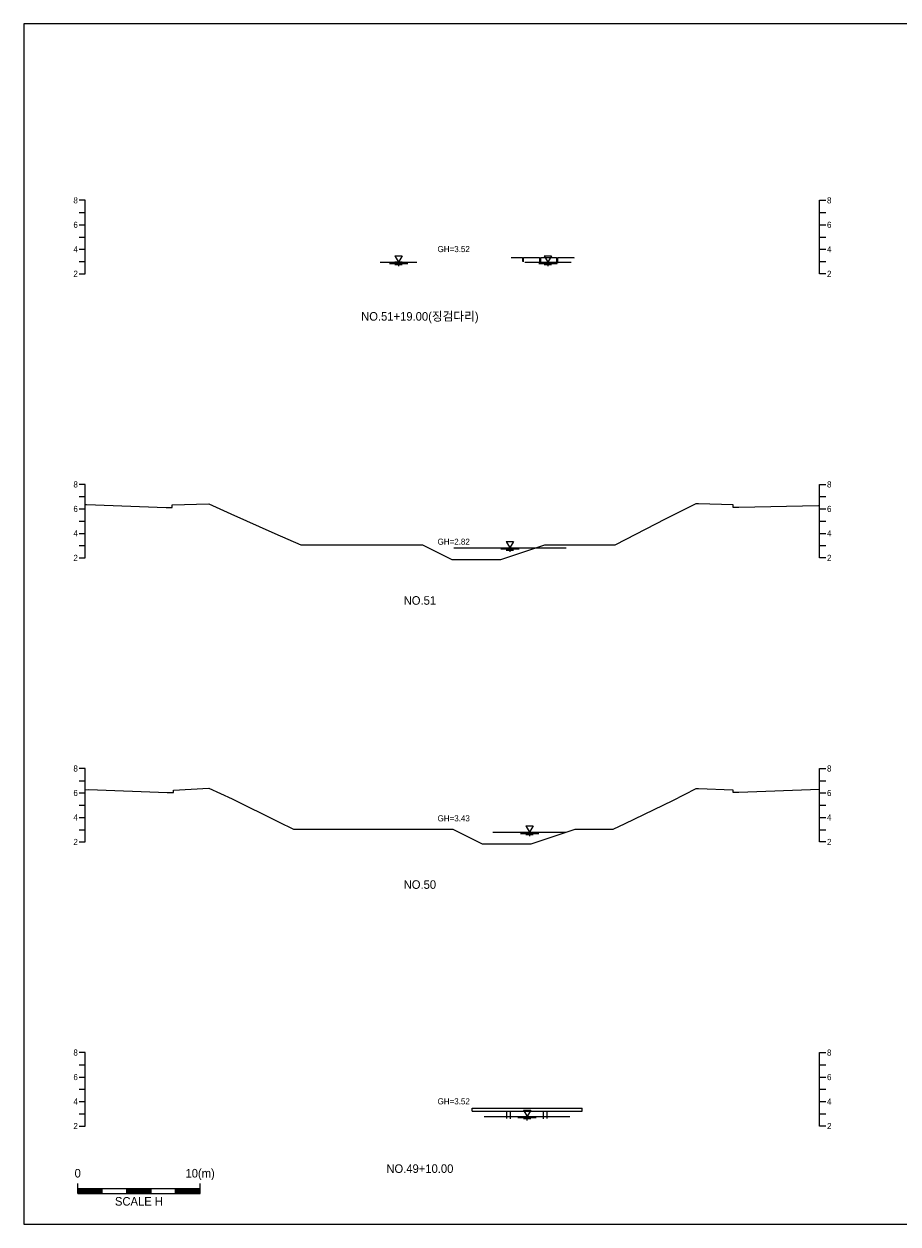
# Model space of a CAD drawing. Header units: metres. Extents: x 14522 to 15395, y -153 to 498.
# Tile 23 of 38: x 14670 to 14741, y 294 to 392. Entities that reach past the tile are written whole.
import ezdxf
from ezdxf.enums import TextEntityAlignment as Align

# ---------------------------------------------------------------- set-up
doc = ezdxf.new("R2010")
doc.units = ezdxf.units.M
for name, color, linetype in [('BOX', 5, 'CONTINUOUS'), ('DT2', 7, 'CONTINUOUS'), ('기본계획용', 33, 'CONTINUOUS')]:
    doc.layers.add(name, color=color, linetype=linetype)
for name, color, linetype, lineweight in [('DT1', 3, 'CONTINUOUS', 0), ('LT1', 4, 'CONTINUOUS', 0), ('ST1', 7, 'CONTINUOUS', 0)]:
    doc.layers.add(name, color=color, linetype=linetype, lineweight=lineweight)
doc.styles.get("Standard").update_dxf_attribs({"font": 'Gulim.ttf'})

# ---------------------------------------------------------------- blocks, each defined once
blk = doc.blocks.new('SWL')
at = {"layer": 'LT1'}
for p, q in [((-15, 0), (15, 0)), ((-3, 5.2), (3, 5.2)), ((-3, 5.2), (0, 0)), ((3, 5.2), (0, 0)), ((-7.5, -0.9), (7.5, -0.9)), ((-3, -1.8), (3, -1.8)), ((-0.38, -2.7), (0.38, -2.7))]:
    blk.add_line(p, q, dxfattribs=at)

msp = doc.modelspace()

# ---------------------------------------------------------------- linework, layer by layer
at = {"layer": 'BOX'}
msp.add_lwpolyline([(14670, 294), (14810, 294), (14810, 392), (14670, 392)], close=True, dxfattribs=at)
at = {"layer": 'DT1'}
for p, q in [((14700.902, 372.54), (14700.302, 372.54)), ((14710.902, 372.54), (14714.702, 372.54)), ((14705.102, 349.22), (14714.302, 349.22)), ((14708.302, 325.99), (14714.302, 325.99)), ((14706.602, 303.47), (14715.602, 303.47)), ((14706.602, 303.22), (14706.602, 303.47)), ((14706.602, 303.22), (14715.602, 303.22)), ((14709.452, 302.605), (14709.452, 303.22)), ((14709.752, 302.59), (14709.752, 303.22)), ((14712.452, 302.59), (14712.452, 303.22)), ((14712.752, 302.605), (14712.752, 303.22)), ((14715.602, 303.22), (14715.602, 303.47)), ((14707.602, 302.79), (14714.602, 302.79))]:
    msp.add_line(p, q, dxfattribs=at)
for points in [[(14709.805, 372.94), (14710.713, 372.94), (14710.713, 372.609)], [(14710.813, 372.572), (14710.813, 372.94), (14712.113, 372.94), (14712.113, 372.485)], [(14712.213, 372.48), (14712.213, 372.94), (14713.513, 372.94), (14713.513, 372.466)], [(14713.613, 372.472), (14713.613, 372.94), (14714.913, 372.94), (14714.913, 372.873)]]:
    msp.add_lwpolyline(points, dxfattribs=at)
at = {"layer": 'ST1'}
for p, q in [((14675, 377.6), (14674.5, 377.6)), ((14675, 371.6), (14675, 377.6)), ((14735, 371.6), (14735, 377.6)), ((14735, 377.6), (14735.5, 377.6)), ((14674.5, 376.6), (14675, 376.6)), ((14735, 376.6), (14735.5, 376.6)), ((14674.5, 375.6), (14675, 375.6)), ((14735, 375.6), (14735.5, 375.6)), ((14674.5, 374.6), (14675, 374.6)), ((14735, 374.6), (14735.5, 374.6)), ((14674.5, 373.6), (14675, 373.6)), ((14735, 373.6), (14735.5, 373.6)), ((14674.5, 372.6), (14675, 372.6)), ((14735, 372.6), (14735.5, 372.6)), ((14674.5, 371.6), (14675, 371.6)), ((14735.5, 371.6), (14735, 371.6)), ((14675, 354.4), (14674.5, 354.4)), ((14675, 348.4), (14675, 354.4)), ((14735, 348.4), (14735, 354.4)), ((14735, 354.4), (14735.5, 354.4)), ((14674.5, 353.4), (14675, 353.4)), ((14735, 353.4), (14735.5, 353.4)), ((14674.5, 352.4), (14675, 352.4)), ((14735, 352.4), (14735.5, 352.4)), ((14674.5, 351.4), (14675, 351.4)), ((14735, 351.4), (14735.5, 351.4)), ((14674.5, 350.4), (14675, 350.4)), ((14735, 350.4), (14735.5, 350.4)), ((14674.5, 349.4), (14675, 349.4)), ((14735, 349.4), (14735.5, 349.4)), ((14674.5, 348.4), (14675, 348.4)), ((14735.5, 348.4), (14735, 348.4)), ((14675, 331.2), (14674.5, 331.2)), ((14675, 325.2), (14675, 331.2)), ((14735, 325.2), (14735, 331.2)), ((14735, 331.2), (14735.5, 331.2)), ((14674.5, 330.2), (14675, 330.2)), ((14735, 330.2), (14735.5, 330.2)), ((14674.5, 329.2), (14675, 329.2)), ((14735, 329.2), (14735.5, 329.2)), ((14674.5, 328.2), (14675, 328.2)), ((14735, 328.2), (14735.5, 328.2)), ((14674.5, 327.2), (14675, 327.2)), ((14735, 327.2), (14735.5, 327.2)), ((14674.5, 326.2), (14675, 326.2)), ((14735, 326.2), (14735.5, 326.2)), ((14674.5, 325.2), (14675, 325.2)), ((14735.5, 325.2), (14735, 325.2)), ((14675, 308), (14674.5, 308)), ((14675, 302), (14675, 308)), ((14735, 302), (14735, 308)), ((14735, 308), (14735.5, 308)), ((14674.5, 307), (14675, 307)), ((14735, 307), (14735.5, 307)), ((14674.5, 306), (14675, 306)), ((14735, 306), (14735.5, 306)), ((14674.5, 305), (14675, 305)), ((14735, 305), (14735.5, 305)), ((14674.5, 304), (14675, 304)), ((14735, 304), (14735.5, 304)), ((14674.5, 303), (14675, 303)), ((14735, 303), (14735.5, 303)), ((14674.5, 302), (14675, 302)), ((14735.5, 302), (14735, 302)), ((14674.389, 296.5), (14674.389, 297.3)), ((14684.389, 296.5), (14684.389, 297.3)), ((14674.389, 296.9), (14684.389, 296.9)), ((14674.389, 296.8), (14676.389, 296.8)), ((14674.389, 296.7), (14676.389, 296.7)), ((14674.389, 296.6), (14676.389, 296.6)), ((14674.389, 296.5), (14684.389, 296.5)), ((14676.389, 296.5), (14676.389, 296.9)), ((14678.389, 296.5), (14678.389, 296.9)), ((14678.389, 296.8), (14680.389, 296.8)), ((14678.389, 296.7), (14680.389, 296.7)), ((14678.389, 296.6), (14680.389, 296.6)), ((14680.389, 296.5), (14680.389, 296.9)), ((14682.389, 296.5), (14682.389, 296.9)), ((14682.389, 296.8), (14684.389, 296.8)), ((14682.389, 296.7), (14684.389, 296.7)), ((14682.389, 296.6), (14684.389, 296.6))]:
    msp.add_line(p, q, dxfattribs=at)
at = {"layer": '기본계획용'}
for points in [[(14675, 352.767), (14675.102, 352.77), (14681.602, 352.52), (14682.102, 352.52), (14682.102, 352.72), (14685.102, 352.8), (14686.902, 351.99), (14690.502, 350.4), (14692.607, 349.47), (14702.555, 349.47), (14704.955, 348.27), (14708.955, 348.27), (14712.555, 349.47), (14718.296, 349.47), (14719.202, 349.94), (14722.402, 351.6), (14724.902, 352.85), (14725.102, 352.85), (14727.902, 352.75), (14727.902, 352.55), (14728.402, 352.55), (14734.902, 352.68), (14735, 352.679)], [(14692.607, 349.47), (14702.555, 349.47), (14704.955, 348.27), (14708.955, 348.27), (14712.555, 349.47), (14718.296, 349.47)], [(14675, 329.469), (14675.302, 329.48), (14681.702, 329.23), (14682.202, 329.23), (14682.202, 329.43), (14685.102, 329.59), (14687.002, 328.72), (14690.802, 326.84), (14692.01, 326.242), (14705.025, 326.242), (14707.425, 325.042), (14711.425, 325.042), (14715.025, 326.242), (14718.131, 326.242), (14719.102, 326.71), (14723.002, 328.59), (14724.902, 329.57), (14725.102, 329.57), (14727.902, 329.47), (14727.902, 329.27), (14728.402, 329.27), (14735, 329.5)], [(14692.01, 326.242), (14705.025, 326.242), (14707.425, 325.042), (14711.425, 325.042), (14715.025, 326.242), (14718.131, 326.242)]]:
    msp.add_lwpolyline(points, dxfattribs=at)

# ---------------------------------------------------------------- block references
at = {"layer": 'DT1', "xscale": 0.1, "yscale": 0.1, "zscale": 0.1}
for p in [(14700.602, 372.54), (14712.802, 372.54), (14709.702, 349.22), (14711.302, 325.99), (14711.102, 302.79)]:
    msp.add_blockref('SWL', p, dxfattribs=at)

# ---------------------------------------------------------------- texts
at = {"layer": 'DT1'}
for s, p in [('8', (14674.4, 377.6)), ('6', (14674.4, 375.6)), ('4', (14674.4, 373.6)), ('2', (14674.4, 371.6)), ('8', (14674.4, 354.4)), ('6', (14674.4, 352.4)), ('4', (14674.4, 350.4)), ('2', (14674.4, 348.4)), ('8', (14674.4, 331.2)), ('6', (14674.4, 329.2)), ('4', (14674.4, 327.2)), ('2', (14674.4, 325.2)), ('8', (14674.4, 308)), ('6', (14674.4, 306)), ('4', (14674.4, 304)), ('2', (14674.4, 302))]:
    msp.add_text(s, height=0.5, dxfattribs=at).set_placement(p, align=Align.MIDDLE_RIGHT)
for s, p in [('8', (14735.6, 377.6)), ('6', (14735.6, 375.6)), ('4', (14735.6, 373.6)), ('2', (14735.6, 371.6)), ('8', (14735.6, 354.4)), ('6', (14735.6, 352.4)), ('4', (14735.6, 350.4)), ('2', (14735.6, 348.4)), ('8', (14735.6, 331.2)), ('6', (14735.6, 329.2)), ('4', (14735.6, 327.2)), ('2', (14735.6, 325.2)), ('8', (14735.6, 308)), ('6', (14735.6, 306)), ('4', (14735.6, 304)), ('2', (14735.6, 302))]:
    msp.add_text(s, height=0.5, dxfattribs=at).set_placement(p, align=Align.MIDDLE_LEFT)
for s, p in [('GH=3.52', (14705.102, 373.62)), ('GH=3.52', (14705.102, 373.62)), ('GH=2.82', (14705.102, 349.72)), ('GH=2.82', (14705.102, 349.72)), ('GH=3.43', (14705.102, 327.13)), ('GH=3.43', (14705.102, 327.13)), ('GH=3.52', (14705.102, 304.02)), ('GH=3.52', (14705.102, 304.02))]:
    msp.add_text(s, height=0.5, dxfattribs=at).set_placement(p, align=Align.MIDDLE_CENTER)
for s, p in [('0', (14674.389, 297.586)), ('10(m)', (14684.389, 297.586))]:
    msp.add_text(s, height=0.7, dxfattribs=at).set_placement(p, align=Align.BOTTOM_CENTER)
msp.add_text('SCALE H', height=0.7, dxfattribs=at).set_placement((14679.389, 296.2), align=Align.TOP_CENTER)
at = {"layer": 'DT2'}
for s, p in [('NO.51+19.00(징검다리)', (14702.341, 368.122)), ('NO.51', (14702.341, 344.922)), ('NO.50', (14702.341, 321.722)), ('NO.49+10.00', (14702.341, 298.522))]:
    msp.add_text(s, height=0.7, dxfattribs=at).set_placement(p, align=Align.MIDDLE_CENTER)

doc.saveas('drawing.dxf')
